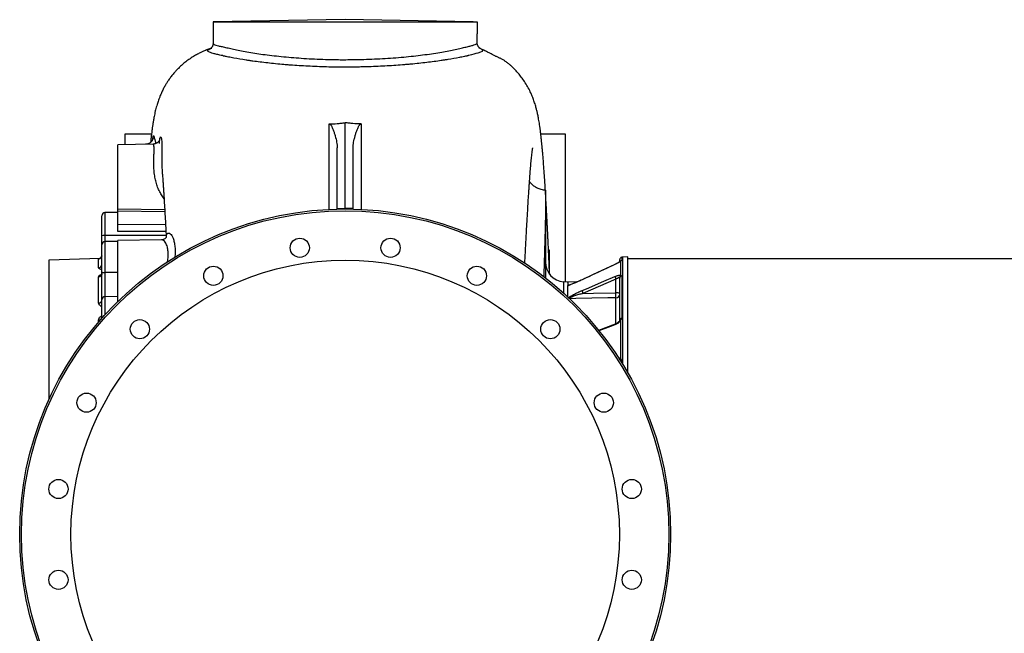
# Model space of a CAD drawing. Header units: millimetres. Extents: x 212 to 2672, y 730 to 2263.
# Tile 2 of 7: x 212 to 1442, y 1497 to 2263. Entities that reach past the tile are written whole.
import ezdxf

# ---------------------------------------------------------------- set-up
doc = ezdxf.new("R2010")
doc.units = ezdxf.units.MM

msp = doc.modelspace()

# ---------------------------------------------------------------- linework, layer by layer
at = {"color": 7, "linetype": 'Continuous', "lineweight": 25}
for p, q in [((618.7, 2263.1), (453.7, 2260.2)), ((778.7, 2260.3), (618.7, 2263.1)), ((453.7, 2260.2), (453.7, 2233.7)), ((453.7, 2260.2), (783.6, 2260.2)), ((783.6, 2260.2), (783.6, 2245.2)), ((783.7, 2245.2), (783.6, 2245.2)), ((783.7, 2234.2), (783.7, 2245.2)), ((618.7, 2027.5), (618.7, 2134.4)), ((343.7, 2120.2), (343.7, 2107.1)), ((376.8, 2120.2), (343.7, 2120.2)), ((893.7, 2120.2), (863, 2120.2)), ((893.7, 1935.4), (893.7, 2120.2)), ((378.7, 2107.7), (334.7, 2106.9)), ((334.7, 2026.9), (334.7, 2106.9)), ((608.7, 2027.3), (608.7, 2102.8)), ((628.7, 2027.3), (628.7, 2102.8)), ((314.7, 1993), (314.7, 2018.1)), ((334.7, 2022.4), (318.6, 2022.1)), ((334.7, 2026.9), (393.3, 2025.9)), ((334.7, 2023.7), (334.7, 2026.9)), ((334.7, 2007.5), (334.7, 2023.7)), ((608.7, 2027.3), (618.7, 2027.5)), ((608.7, 2026.5), (608.7, 2027.3)), ((618.7, 2026.7), (618.7, 2027.5)), ((628.7, 2027.3), (618.7, 2027.5)), ((628.7, 2026.5), (628.7, 2027.3)), ((868.7, 2014), (868.7, 1940.7)), ((314.7, 1981.9), (314.7, 1993)), ((314.7, 1948), (314.7, 1981.9)), ((334.7, 1986.2), (318.6, 1985.9)), ((389.3, 1988.2), (334.7, 1987.2)), ((334.7, 1911), (334.7, 1987.2)), ((873.7, 1975.2), (872.6, 1975.2)), ((873.7, 1945.5), (873.7, 1975.2)), ((312.6, 1964.9), (248.7, 1962.7)), ((248.7, 1962.7), (248.7, 1788.5)), ((310.8, 1953.1), (310.8, 1964.4)), ((961.7, 1960.9), (961.7, 1963.5)), ((963, 1943.6), (963, 1961.6)), ((971.7, 1966.7), (965, 1966.6)), ((971.7, 1821.7), (971.7, 1966.7)), ((2085.7, 1964.2), (971.7, 1964.2)), ((314.7, 1913.6), (314.7, 1948)), ((964.1, 1943), (964.1, 1890)), ((310.8, 1909.2), (310.8, 1942)), ((896.7, 1935.2), (891.5, 1935.6)), ((908.7, 1935.6), (896.7, 1935.2)), ((956.8, 1938.8), (915.7, 1921.2)), ((956.8, 1922.1), (956.8, 1938.8)), ((961.7, 1887.7), (961.7, 1940.3)), ((314.7, 1890), (314.7, 1913.1)), ((334.7, 1917.3), (318.6, 1917.1)), ((314.7, 1891.2), (314.7, 1891.2)), ((955.9, 1882.7), (935.3, 1874.9)), ((963, 1839), (963, 1888.1))]:
    msp.add_line(p, q, dxfattribs=at)
at = {"color": 1, "linetype": 'Continuous', "lineweight": 25}
for p, q in [((318.6, 2022.1), (318.6, 1993.4)), ((393.4, 2023), (334.7, 2023.7)), ((334.7, 2007.5), (394.3, 2007.2)), ((395.1, 1993.6), (318.6, 1993.4)), ((318.6, 1993.4), (318.6, 1985.9)), ((318.6, 1985.9), (318.6, 1947.2)), ((955.7, 1957.3), (955.7, 1957.4)), ((964.1, 1966.4), (964.1, 1962.4)), ((965, 1966.6), (965, 1833)), ((318.6, 1947.2), (318.6, 1917.1)), ((334.7, 1947.1), (318.6, 1947.2)), ((891.5, 1935.6), (891.5, 1921.5)), ((897.3, 1931.2), (897.7, 1931.2)), ((914.6, 1938.2), (914.6, 1938.2)), ((314.7, 1913.6), (314.7, 1913.5)), ((318.6, 1917.1), (318.6, 1894.4)), ((956.8, 1883.2), (956.8, 1915.7)), ((310.8, 1885.6), (310.8, 1888.1)), ((964.1, 1837.2), (964.1, 1834.5))]:
    msp.add_line(p, q, dxfattribs=at)
at = {"color": 1, "linetype": 'Continuous', "lineweight": 25, "flags": 128}
for points in [[(785.5, 2227.8), (786.1, 2227.7), (788.6, 2226.7), (790, 2225.6), (790.4, 2224.6), (789.6, 2223.5), (787.6, 2222.4), (784.2, 2221.3), (782, 2220.7), (779.4, 2220), (776.5, 2219.2), (773.3, 2218.4), (773.3, 2218.4), (773.3, 2218.4)], [(394.8, 1998.5), (387.7, 1998.5), (334.7, 1998.6)], [(956.8, 1915.7), (946.9, 1915.5), (906.9, 1914.7), (899, 1914.5)], [(955.7, 1882), (950.2, 1879.9), (935.7, 1874.4)], [(955.7, 1882), (955.7, 1882.3), (955.7, 1882.5), (955.8, 1882.7), (955.9, 1882.7)]]:
    msp.add_lwpolyline(points, dxfattribs=at)
at = {"color": 7, "linetype": 'Continuous', "lineweight": 25, "flags": 128}
for points in [[(955.7, 1957.3), (950.2, 1954.8), (928.5, 1944.7), (914.6, 1938.2)], [(314.7, 1948), (314.7, 1947.9), (315, 1947.7), (315.3, 1947.6), (315.8, 1947.4), (316.4, 1947.3), (317.1, 1947.3), (317.8, 1947.2), (318.6, 1947.2)], [(914.6, 1924.8), (920, 1927.1), (941.7, 1936.4), (955.7, 1942.3)], [(915.7, 1921.2), (929, 1921.5), (956.8, 1922.1)], [(961.7, 1920.3), (961.6, 1920.7), (961.3, 1921), (960.9, 1921.3), (960.3, 1921.5), (959.5, 1921.7), (958.7, 1921.9), (957.8, 1922), (956.8, 1922.1)]]:
    msp.add_lwpolyline(points, dxfattribs=at)
at = {"color": 7, "linetype": 'Continuous', "lineweight": 25}
for centre, radius in [((618.7, 1620.2), 406.5), ((618.7, 1620.2), 404.2), ((562, 1978.2), 12), ((675.4, 1978.2), 12), ((618.7, 1620.2), 342.5), ((454.1, 1943.2), 12), ((783.2, 1943.2), 12), ((362.3, 1876.5), 12), ((875, 1876.5), 12), ((295.7, 1784.7), 12), ((941.7, 1784.7), 12), ((260.6, 1676.9), 12), ((976.7, 1676.9), 12), ((260.6, 1563.5), 12), ((976.7, 1563.5), 12)]:
    msp.add_circle(centre, radius, dxfattribs=at)
for centre, radius, start, end in [((318.7, 2018.1), 4, 91, 180), ((317.6, 1983.8), 9.71, 84.3244, 107.8189), ((318.7, 1981.9), 4, 91, 180), ((310.7, 1968.4), 4, 271.9594, 359.9629), ((310.7, 1957), 3.93, 270.9762, 359.0336), ((893.7, 1960.5), 25, 180, 265), ((964.7, 1963.5), 3, 101.8942, 180), ((965.1, 1961.6), 5, 91, 101.8942), ((310.8, 1945.8), 3.86, 270.0112, 358.0579), ((964.6, 1940.9), 3.19, 120.4911, 182.2484), ((964.5, 1940.2), 2.85, 99.4836, 178.4623), ((965.6, 1943.6), 9.95, 187.0796, 208.8921), ((924.4, 1926), 9.91, 186.9936, 208.9382), ((888.1, 1918.9), 68.8, 357.3494, 2.6506), ((956.9, 1920.5), 4.82, 269.9586, 358.0028), ((311, 1912.9), 3.69, 267.1786, 354.7578), ((318.7, 1913.1), 4, 91, 180), ((311.1, 1891.7), 3.6, 265.4027, 352.2612), ((964.2, 1887.4), 2.57, 93.8439, 173.8405)]:
    msp.add_arc(centre, radius, start, end, dxfattribs=at)
at = {"color": 1, "linetype": 'Continuous', "lineweight": 25}
for centre, radius, start, end in [((964.7, 1959.4), 3, 101.6598, 144.9967), ((963.9, 1959.3), 2.45, 111.3506, 133.2218), ((963, 1886.4), 1.68, 90.3495, 151.7204), ((964.9, 1835.8), 3.76, 121.2451, 144.1393), ((964.5, 1833.5), 3.78, 96.5713, 118.9311)]:
    msp.add_arc(centre, radius, start, end, dxfattribs=at)
at = {"color": 7, "linetype": 'Continuous', "lineweight": 25}
for points in [[(778.7, 2260.3), (780.3, 2260.2), (782, 2260.2), (783.6, 2260.2)], [(314.7, 1912.5), (314.7, 1912.9), (314.7, 1913.3), (314.7, 1913.6)]]:
    msp.add_open_spline(points, degree=3, dxfattribs=at)
for points, knots in [([(452.1, 2227.6), (451.5, 2227.4), (450, 2226.9), (448, 2226.2), (446, 2225.5), (445, 2225.1), (444.6, 2224.9), (443.5, 2224.4), (441.5, 2223.5), (438.2, 2222), (434, 2219.9), (428.9, 2217), (423.6, 2213.5), (418.6, 2209.7), (414.2, 2206), (410.5, 2202.5), (407.4, 2199.2), (405, 2196.5), (403.1, 2194.2), (401.4, 2192.1), (399.8, 2189.9), (397.9, 2187.3), (395.8, 2184.1), (393.6, 2180.4), (391.3, 2176.2), (389.2, 2171.7), (387.4, 2167.5), (386, 2163.9), (385, 2161), (384.1, 2158.2), (383.2, 2155.3), (382.3, 2152.1), (381.5, 2148.9), (380.8, 2145.6), (380.2, 2142.4), (379.6, 2139.5), (379.2, 2136.9), (378.8, 2134.6), (378.5, 2132.5), (378.2, 2130.3), (377.8, 2128.2), (377.5, 2125.8), (377.2, 2123.3), (376.9, 2120.7), (376.6, 2118.1), (376.3, 2115.6), (376, 2113), (375.8, 2111.1), (375.7, 2110)], [0, 0, 0, 0, 0.007839, 0.020341, 0.030885, 0.040188, 0.044709, 0.04946, 0.06076, 0.075686, 0.094888, 0.118644, 0.147076, 0.172733, 0.196557, 0.217572, 0.235848, 0.251477, 0.262574, 0.272543, 0.284744, 0.299874, 0.317994, 0.339123, 0.363257, 0.389599, 0.413803, 0.435392, 0.454884, 0.473502, 0.497345, 0.525848, 0.558301, 0.593821, 0.630332, 0.662762, 0.691745, 0.718905, 0.745077, 0.768987, 0.795212, 0.823592, 0.852914, 0.882937, 0.913087, 0.940466, 0.96468, 1, 1, 1, 1]), ([(453.6, 2233.7), (453.7, 2233.5), (453.7, 2232.8), (453.5, 2231.6), (453.1, 2230.3), (452.5, 2229.2), (452, 2228.4), (451.4, 2227.8), (451, 2227.3), (450.6, 2227.1), (450.5, 2227), (450.5, 2227), (450.5, 2227)], [0, 0, 0, 0, 0.028025, 0.131815, 0.23352, 0.334632, 0.437162, 0.544064, 0.658638, 0.784218, 0.92393, 1, 1, 1, 1]), ([(787.1, 2227.3), (787.1, 2227.3), (787, 2227.3), (786.8, 2227.5), (786.3, 2227.8), (785.8, 2228.4), (785.2, 2229.1), (784.6, 2230), (784.1, 2231.3), (783.7, 2232.7), (783.7, 2233.7), (783.7, 2234.2)], [0, 0, 0, 0, 0.135681, 0.272747, 0.39528, 0.506617, 0.610217, 0.709321, 0.806618, 0.914195, 1, 1, 1, 1]), ([(773.3, 2218.4), (773.3, 2218.4), (773.2, 2218.3), (773.1, 2218.3), (772.9, 2218.3), (772.5, 2218.2), (771.7, 2218), (771, 2217.8), (769.6, 2217.5), (768.6, 2217.3), (765.6, 2216.7), (763.5, 2216.2), (756.9, 2214.9), (752, 2214.1), (745.4, 2213), (744.1, 2212.8), (741.3, 2212.4), (739.9, 2212.2), (735.7, 2211.5), (732.8, 2211.1), (723.8, 2209.9), (717.5, 2209.2), (707.6, 2208.1), (704.2, 2207.8), (699, 2207.3), (697.3, 2207.2), (693.7, 2206.9), (692, 2206.7), (683, 2206), (675.7, 2205.5), (660.8, 2204.7), (653.2, 2204.4), (643.4, 2204.1), (641.5, 2204), (637.6, 2204), (635.6, 2203.9), (629.7, 2203.8), (625.8, 2203.8), (617.9, 2203.8), (614, 2203.8), (608.1, 2203.8), (606.1, 2203.8), (602.2, 2203.9), (600.2, 2203.9), (590.4, 2204.2), (582.7, 2204.4), (567.6, 2205.2), (560.2, 2205.6), (551.1, 2206.3), (549.3, 2206.4), (545.7, 2206.7), (544, 2206.8), (538.7, 2207.3), (535.2, 2207.6), (525.1, 2208.6), (518.6, 2209.3), (509.4, 2210.5), (506.4, 2210.9), (502, 2211.5), (500.5, 2211.7), (497.7, 2212.1), (496.3, 2212.3), (489.4, 2213.4), (484.3, 2214.2), (477.3, 2215.5), (475.1, 2216), (471.9, 2216.6), (470.9, 2216.8), (469.4, 2217.2), (468.6, 2217.3), (467.8, 2217.5), (467.4, 2217.6), (467.2, 2217.6), (467, 2217.7), (467, 2217.7), (467, 2217.7), (467, 2217.7), (466.9, 2217.7)], [0, 0, 0, 0, 0.000977, 0.000977, 0.001953, 0.003906, 0.007813, 0.015625, 0.015625, 0.03125, 0.03125, 0.0625, 0.0625, 0.125, 0.125, 0.140625, 0.140625, 0.15625, 0.15625, 0.1875, 0.1875, 0.25, 0.25, 0.28125, 0.28125, 0.296875, 0.296875, 0.3125, 0.3125, 0.375, 0.375, 0.4375, 0.4375, 0.453125, 0.453125, 0.46875, 0.46875, 0.5, 0.5, 0.53125, 0.53125, 0.546875, 0.546875, 0.5625, 0.5625, 0.625, 0.625, 0.6875, 0.6875, 0.703125, 0.703125, 0.71875, 0.71875, 0.75, 0.75, 0.8125, 0.8125, 0.84375, 0.84375, 0.859375, 0.859375, 0.875, 0.875, 0.9375, 0.9375, 0.96875, 0.96875, 0.984375, 0.984375, 0.992187, 0.996094, 0.998047, 0.999023, 0.999512, 0.999756, 0.999756, 1, 1, 1, 1]), ([(874, 1945.4), (873.8, 1948.9), (873.5, 1955.8), (873.1, 1965.6), (872.7, 1974), (872.4, 1981.1), (872.1, 1987), (871.9, 1992.3), (871.6, 1997.1), (871.4, 2001.7), (871.1, 2007.1), (870.8, 2013.5), (870.4, 2021), (870, 2029), (869.5, 2037.4), (869, 2045.7), (868.4, 2055.3), (867.8, 2065.9), (867, 2076.9), (866.3, 2086.1), (865.7, 2093.6), (865.2, 2099.4), (864.8, 2103.6), (864.5, 2106.5), (864.3, 2108.3), (864.1, 2110.3), (863.9, 2112.5), (863.7, 2114.7), (863.4, 2116.7), (863.2, 2118.5), (863.1, 2119.9), (862.9, 2121.2), (862.8, 2122.5), (862.6, 2124.1), (862.3, 2125.9), (862.1, 2127.9), (861.7, 2130.6), (861.2, 2133.6), (860.7, 2137.1), (860.1, 2140.2), (859.6, 2143), (859.1, 2145.4), (858.6, 2147.5), (858.1, 2149.5), (857.6, 2151.5), (857, 2153.8), (856.3, 2156.4), (855.4, 2159.1), (854.5, 2161.8), (853.4, 2164.9), (851.9, 2168.7), (849.7, 2173.6), (846.7, 2179.3), (842.9, 2185.7), (838.9, 2191.2), (835.2, 2195.9), (832.2, 2199.2), (829.9, 2201.5), (828.4, 2203.1), (826.8, 2204.6), (825.3, 2205.9), (823.8, 2207.3), (822.2, 2208.5), (820.6, 2209.8), (819, 2211), (817.4, 2212), (815.9, 2213), (814.4, 2213.8), (813.1, 2214.4), (811.6, 2215.1), (810.2, 2215.8), (808.7, 2216.5), (807.2, 2217.2), (805.5, 2218), (803.8, 2218.9), (802, 2219.8), (800.2, 2220.7), (798.3, 2221.7), (796.2, 2222.7), (794, 2223.8), (791.9, 2224.9), (790.5, 2225.5), (789.7, 2225.8)], [0, 0, 0, 0, 0.024694, 0.049216, 0.071754, 0.088077, 0.103187, 0.117089, 0.129788, 0.141604, 0.154592, 0.173342, 0.194565, 0.218245, 0.243933, 0.269807, 0.295668, 0.336333, 0.376686, 0.41541, 0.44195, 0.466977, 0.4898, 0.497428, 0.505879, 0.515159, 0.525269, 0.536208, 0.546727, 0.555634, 0.562928, 0.568658, 0.574899, 0.582745, 0.592199, 0.603154, 0.6142, 0.633558, 0.651766, 0.669931, 0.682135, 0.69407, 0.704283, 0.712718, 0.720573, 0.729549, 0.739677, 0.749495, 0.757775, 0.766266, 0.776603, 0.787743, 0.803783, 0.819165, 0.832882, 0.844524, 0.854134, 0.858266, 0.862207, 0.866105, 0.870105, 0.874344, 0.87894, 0.884748, 0.891253, 0.898534, 0.906651, 0.915648, 0.924981, 0.93308, 0.939122, 0.944254, 0.948587, 0.952308, 0.955712, 0.959181, 0.963081, 0.967679, 0.973996, 0.981584, 0.990526, 1, 1, 1, 1]), ([(598.9, 2132.9), (602.2, 2132.9), (605.5, 2133), (610.5, 2133.4), (612.2, 2133.6), (615.4, 2134), (617.1, 2134.2), (618.7, 2134.4)], [0, 0, 0, 0, 0.5, 0.5, 0.75, 0.75, 1, 1, 1, 1]), ([(598.9, 2132.9), (599, 2132.9), (599.2, 2132.9), (599.5, 2132.8), (599.6, 2132.7), (599.8, 2132.6), (599.9, 2132.5), (600.1, 2132.4), (600.1, 2132.3), (600.4, 2132.1), (600.5, 2131.9), (600.8, 2131.6), (600.9, 2131.4), (601.2, 2131), (601.4, 2130.6), (601.8, 2130), (601.9, 2129.7), (602.4, 2128.7), (602.7, 2128), (603.3, 2126.7), (603.5, 2126), (604.3, 2124.1), (604.7, 2122.8), (605.6, 2120.2), (606, 2118.9), (607, 2115.1), (607.6, 2112.6), (608.2, 2108.9), (608.4, 2107.6), (608.6, 2105.2), (608.7, 2104), (608.7, 2102.8)], [0, 0, 0, 0, 0.007812, 0.007812, 0.015625, 0.015625, 0.023437, 0.023437, 0.03125, 0.03125, 0.046875, 0.046875, 0.0625, 0.0625, 0.09375, 0.09375, 0.125, 0.125, 0.1875, 0.1875, 0.25, 0.25, 0.375, 0.375, 0.5, 0.5, 0.75, 0.75, 0.875, 0.875, 1, 1, 1, 1]), ([(638.5, 2132.9), (635.1, 2132.9), (631.8, 2133), (626.8, 2133.4), (625.2, 2133.6), (621.9, 2134), (620.3, 2134.2), (618.7, 2134.4)], [0, 0, 0, 0, 0.5, 0.5, 0.75, 0.75, 1, 1, 1, 1]), ([(628.7, 2102.8), (628.7, 2104), (628.7, 2105.2), (629, 2107.6), (629.1, 2108.9), (629.5, 2111.3), (629.8, 2112.6), (630.4, 2115.1), (630.7, 2116.4), (631.4, 2118.9), (631.8, 2120.2), (632.6, 2122.8), (633.1, 2124.1), (633.8, 2126.1), (634.1, 2126.7), (634.6, 2128), (634.9, 2128.7), (635.4, 2129.7), (635.6, 2130), (636, 2130.6), (636.2, 2131), (636.5, 2131.5), (636.6, 2131.6), (636.8, 2131.9), (637, 2132.1), (637.3, 2132.4), (637.5, 2132.5), (637.8, 2132.7), (637.9, 2132.8), (638.1, 2132.9), (638.2, 2132.9), (638.3, 2132.9), (638.4, 2132.9), (638.5, 2132.9)], [0, 0, 0, 0, 0.125, 0.125, 0.25, 0.25, 0.375, 0.375, 0.5, 0.5, 0.625, 0.625, 0.75, 0.75, 0.8125, 0.8125, 0.875, 0.875, 0.90625, 0.90625, 0.9375, 0.9375, 0.953125, 0.953125, 0.96875, 0.96875, 0.984375, 0.984375, 0.992188, 0.992188, 0.996094, 0.996094, 1, 1, 1, 1]), ([(378.7, 2114.9), (378.7, 2114.9), (378.7, 2115), (378.7, 2114.8), (378.6, 2114.5), (378.5, 2114), (378.2, 2113.3), (377.8, 2112.4), (377.1, 2111.4), (376.2, 2110.3), (375, 2109.3), (373.6, 2108.5), (372.1, 2107.9), (370.7, 2107.5), (369.8, 2107.5), (369.4, 2107.5)], [0, 0, 0, 0, 0.019845, 0.113809, 0.193478, 0.265087, 0.334711, 0.405827, 0.48352, 0.568727, 0.658969, 0.751993, 0.846527, 0.941802, 1, 1, 1, 1]), ([(387.1, 2113.2), (387.1, 2113.2), (387.1, 2113.2), (387, 2112.9), (386.8, 2112.5), (386.5, 2111.9), (385.9, 2111.1), (385.2, 2110.3), (384.2, 2109.4), (383, 2108.7), (381.5, 2108.1), (380.1, 2107.7), (379.1, 2107.7), (378.7, 2107.7)], [0, 0, 0, 0, 0.087292, 0.195422, 0.291616, 0.380393, 0.46642, 0.552676, 0.641882, 0.73487, 0.830612, 0.927865, 1, 1, 1, 1]), ([(843.1, 1959.1), (843.2, 1961.5), (843.5, 1966.4), (843.8, 1973.4), (844.2, 1980.6), (844.6, 1988.1), (845, 1996), (845.5, 2004.4), (846, 2013.2), (846.5, 2022), (847, 2030.5), (847.4, 2038.3), (847.9, 2045.2), (848.3, 2051.4), (848.6, 2056.8), (849, 2061.6), (849.3, 2065.9), (849.6, 2070.1), (849.9, 2074.1), (850.2, 2078.1), (850.6, 2082.1), (850.9, 2086), (851.3, 2089.7), (851.7, 2093.4), (852, 2096.3), (852.3, 2098.4), (852.5, 2099.9), (852.6, 2100.9), (852.8, 2101.6), (852.8, 2102.1), (852.9, 2102.5), (853, 2102.9), (853, 2103.1), (853, 2103.1), (853, 2103.1)], [0, 0, 0, 0, 0.030107, 0.060439, 0.091258, 0.124737, 0.161284, 0.200922, 0.243678, 0.289568, 0.334992, 0.377625, 0.417445, 0.454428, 0.488553, 0.519798, 0.549015, 0.577379, 0.608722, 0.640228, 0.674086, 0.710122, 0.747584, 0.787603, 0.83228, 0.859975, 0.884392, 0.906871, 0.920371, 0.934163, 0.949845, 0.968039, 0.990246, 1, 1, 1, 1]), ([(389.5, 2085.3), (389.6, 2084), (389.6, 2081.5), (389.8, 2077.9), (390, 2075.5), (390.1, 2074.5)], [0, 0, 0, 0, 0.364203, 0.731247, 1, 1, 1, 1]), ([(390, 2074.5), (390.1, 2074.1), (390.2, 2072.9), (390.3, 2070.8), (390.5, 2068.2), (390.8, 2064.8), (391.1, 2060.6), (391.4, 2055.7), (391.8, 2050.6), (392.2, 2043.6), (392.8, 2034.6), (393.4, 2023.3), (394.1, 2011.8), (394.7, 2001.2), (395, 1994.2), (395.2, 1991.3)], [0, 0, 0, 0, 0.020535, 0.057431, 0.098172, 0.142725, 0.210109, 0.279542, 0.347686, 0.414552, 0.546787, 0.673838, 0.796772, 0.916244, 1, 1, 1, 1]), ([(868.7, 2050.2), (867.9, 2050.2), (866.2, 2050.3), (863.6, 2050.8), (861.1, 2051.6), (858.7, 2052.6), (856.5, 2053.8), (854.4, 2055.2), (852.6, 2056.8), (850.9, 2058.5), (849.7, 2059.9), (849.1, 2060.8), (848.9, 2061.1)], [0, 0, 0, 0, 0.100998, 0.21739, 0.331041, 0.442061, 0.550486, 0.656292, 0.759399, 0.859661, 0.956866, 1, 1, 1, 1]), ([(868.7, 2050.1), (868.7, 2050.1), (868.7, 2050.2), (868.7, 2049.7), (868.7, 2048.8), (868.7, 2047.5), (868.7, 2045.9), (868.7, 2043.8), (868.7, 2041.3), (868.7, 2038.4), (868.7, 2034.9), (868.7, 2030.4), (868.7, 2025.2), (868.7, 2019.4), (868.7, 2015.8), (868.7, 2014)], [0, 0, 0, 0, 0.02948, 0.12978, 0.201303, 0.272826, 0.3446, 0.416374, 0.493303, 0.570231, 0.647474, 0.724716, 0.846126, 0.923024, 1, 1, 1, 1]), ([(334.7, 1998.6), (334.7, 1999.4), (334.7, 2000.1), (334.7, 2001.3), (334.7, 2001.7), (334.7, 2002.5), (334.7, 2002.9), (334.7, 2003.6), (334.7, 2004), (334.7, 2004.8), (334.7, 2005.1), (334.7, 2006.2), (334.7, 2006.9), (334.7, 2007.5)], [0, 0, 0, 0, 0.25, 0.25, 0.375, 0.375, 0.5, 0.5, 0.625, 0.625, 0.75, 0.75, 1, 1, 1, 1]), ([(395.4, 1991.8), (395.4, 1991.8), (395.4, 1991.8), (395.3, 1991.5), (395, 1990.9), (394.3, 1990.2), (393.3, 1989.3), (392, 1988.7), (390.6, 1988.2), (389.7, 1988.2), (389.3, 1988.2)], [0, 0, 0, 0, 0.092465, 0.213556, 0.346454, 0.479337, 0.613318, 0.749385, 0.886852, 1, 1, 1, 1]), ([(314.7, 1968.3), (314.6, 1968), (314.6, 1967.3), (314.2, 1966.4), (313.7, 1965.7), (313.2, 1965.2), (312.6, 1964.9), (312.2, 1964.7), (312, 1964.6), (311.8, 1964.6), (311.8, 1964.6), (311.8, 1964.6)], [0, 0, 0, 0, 0.1657938, 0.317864, 0.4532287, 0.5741646, 0.6799472, 0.770653, 0.8502496, 0.9360068, 1, 1, 1, 1]), ([(955.7, 1957.4), (946.1, 1952.9), (932.4, 1946.5), (918.7, 1940.1), (914.6, 1938.2)], [0, 0, 0, 0, 0.7, 1, 1, 1, 1]), ([(963, 1961.6), (962.8, 1961.5), (962.7, 1961.3), (962.3, 1961), (962.1, 1960.9), (961.6, 1960.5), (961.3, 1960.3), (960.7, 1960), (960.4, 1959.8), (959.4, 1959.2), (958.7, 1958.8), (957.2, 1958.1), (956.5, 1957.7), (955.7, 1957.3)], [0, 0, 0, 0, 0.125, 0.125, 0.25, 0.25, 0.375, 0.375, 0.5, 0.5, 0.75, 0.75, 1, 1, 1, 1]), ([(962.2, 1961.1), (962.2, 1961.1), (962.1, 1961), (961.7, 1960.7), (961.1, 1960.3), (960.2, 1959.7), (959.1, 1959.1), (957.8, 1958.4), (956.7, 1957.8), (955.9, 1957.5), (955.7, 1957.4)], [0, 0, 0, 0, 0.070775, 0.171048, 0.295492, 0.435751, 0.588338, 0.749149, 0.918045, 1, 1, 1, 1]), ([(962.3, 1961.2), (962.3, 1961.2), (962.3, 1961.2), (962.3, 1961.2), (962.2, 1961.1), (962.2, 1961.1)], [0, 0, 0, 0, 0.2732847, 0.9125864, 1, 1, 1, 1]), ([(964.1, 1962.4), (964.1, 1962.3), (964, 1962.3), (963.9, 1962.2), (963.8, 1962.1), (963.6, 1962), (963.5, 1961.9), (963.3, 1961.8), (963.1, 1961.7), (963, 1961.6)], [0, 0, 0, 0, 0.25, 0.25, 0.5, 0.5, 0.75, 0.75, 1, 1, 1, 1]), ([(314.6, 1945.7), (314.6, 1945.6), (314.7, 1945.1), (314.4, 1944.6), (314.2, 1944.2), (314.2, 1944.2), (314.2, 1944.2)], [0, 0, 0, 0, 0.155644, 0.470873, 0.740873, 1, 1, 1, 1]), ([(955.7, 1942.3), (956.5, 1942.7), (957.2, 1943), (958.3, 1943.3), (958.7, 1943.4), (959.4, 1943.6), (959.8, 1943.7), (960.4, 1943.8), (960.7, 1943.9), (961.3, 1943.9), (961.6, 1943.9), (962.1, 1943.9), (962.3, 1943.9), (962.7, 1943.8), (962.8, 1943.7), (963, 1943.6)], [0, 0, 0, 0, 0.25, 0.25, 0.375, 0.375, 0.5, 0.5, 0.625, 0.625, 0.75, 0.75, 0.875, 0.875, 1, 1, 1, 1]), ([(963, 1943.6), (963.1, 1943.6), (963.3, 1943.6), (963.5, 1943.6), (963.6, 1943.5), (963.8, 1943.4), (963.9, 1943.4), (964, 1943.2), (964.1, 1943.1), (964.1, 1943)], [0, 0, 0, 0, 0.25, 0.25, 0.5, 0.5, 0.75, 0.75, 1, 1, 1, 1]), ([(914.6, 1938.2), (913, 1937.4), (911.4, 1936.7), (908.2, 1935.3), (906.6, 1934.6), (904.3, 1933.6), (903.5, 1933.3), (902, 1932.7), (901.2, 1932.4), (900.1, 1932), (899.8, 1931.9), (899.1, 1931.6), (898.7, 1931.5), (898.1, 1931.3), (897.8, 1931.2), (897.2, 1931), (896.9, 1930.9), (896.7, 1930.9)], [0, 0, 0, 0, 0.25, 0.25, 0.5, 0.5, 0.625, 0.625, 0.75, 0.75, 0.8125, 0.8125, 0.875, 0.875, 0.9375, 0.9375, 1, 1, 1, 1]), ([(896.7, 1935), (896.7, 1935.1), (896.7, 1935.1), (896.7, 1934.1), (896.7, 1932.4), (896.7, 1931.5)], [0, 0, 0, 0, 0.2, 0.6, 1, 1, 1, 1]), ([(896.7, 1931.5), (896.7, 1931.4), (896.7, 1931.2), (896.7, 1931), (896.7, 1930.9)], [0, 0, 0, 0, 0.4999065, 1, 1, 1, 1]), ([(896.7, 1931.5), (896.7, 1931.5), (896.7, 1931.4), (896.9, 1931.3), (896.9, 1931.3), (897, 1931.3), (897.1, 1931.3), (897.2, 1931.2), (897.2, 1931.2), (897.3, 1931.2)], [0, 0, 0, 0, 0.5, 0.5, 0.75, 0.75, 0.875, 0.875, 1, 1, 1, 1]), ([(896.7, 1916.6), (896.7, 1918.3), (896.7, 1922.3), (896.7, 1927.2), (896.7, 1929.7), (896.7, 1930.9)], [0, 0, 0, 0, 0.2783224, 0.6391612, 1, 1, 1, 1]), ([(914.6, 1938.2), (913.5, 1937.8), (911.4, 1936.7), (908.1, 1935.3), (905.1, 1934), (902.6, 1933), (900.8, 1932.3), (899.4, 1931.8), (898.4, 1931.5), (897.8, 1931.3), (897.5, 1931.2), (897.4, 1931.2), (897.4, 1931.2), (897.4, 1931.2)], [0, 0, 0, 0, 0.162687, 0.346838, 0.528808, 0.646956, 0.747448, 0.834928, 0.896091, 0.941178, 0.977687, 0.998725, 1, 1, 1, 1]), ([(961.4, 1940.8), (961.3, 1940.8), (961.2, 1940.8), (960.9, 1940.8), (960.8, 1940.8), (960.5, 1940.7), (960.3, 1940.6), (959.9, 1940.5), (959.7, 1940.4), (959.3, 1940.2), (959.1, 1940.1), (958.7, 1939.9), (958.4, 1939.8), (957.8, 1939.4), (957.3, 1939.1), (956.8, 1938.8)], [0, 0, 0, 0, 0.125, 0.125, 0.25, 0.25, 0.375, 0.375, 0.5, 0.5, 0.625, 0.625, 0.75, 0.75, 1, 1, 1, 1]), ([(961.7, 1940.3), (961.7, 1940.4), (961.6, 1940.5), (961.6, 1940.7), (961.5, 1940.7), (961.4, 1940.8)], [0, 0, 0, 0, 0.5, 0.5, 1, 1, 1, 1]), ([(963, 1888.1), (962.8, 1887.7), (962.7, 1887.4), (962.3, 1886.8), (962.1, 1886.5), (961.6, 1885.9), (961.3, 1885.6), (960.7, 1885.1), (960.4, 1884.8), (959.4, 1884), (958.7, 1883.5), (957.2, 1882.6), (956.5, 1882.3), (955.7, 1882)], [0, 0, 0, 0, 0.125, 0.125, 0.25, 0.25, 0.375, 0.375, 0.5, 0.5, 0.75, 0.75, 1, 1, 1, 1]), ([(961.5, 1887.2), (961.5, 1887.1), (961.3, 1886.8), (960.9, 1886.2), (960.3, 1885.5), (959.4, 1884.7), (958.3, 1883.9), (957.1, 1883.2), (956.3, 1882.9), (955.9, 1882.7)], [0, 0, 0, 0, 0.066224, 0.199559, 0.34421, 0.496271, 0.66303, 0.835775, 1, 1, 1, 1]), ([(961.7, 1887.7), (961.7, 1887.7), (961.7, 1887.6), (961.6, 1887.5), (961.5, 1887.2), (961.5, 1887.2)], [0, 0, 0, 0, 0.434196, 0.8235, 1, 1, 1, 1]), ([(964.1, 1890), (964.1, 1889.8), (964, 1889.7), (963.9, 1889.3), (963.8, 1889.2), (963.6, 1888.9), (963.5, 1888.7), (963.3, 1888.4), (963.1, 1888.2), (963, 1888.1)], [0, 0, 0, 0, 0.25, 0.25, 0.5, 0.5, 0.75, 0.75, 1, 1, 1, 1]), ([(963, 1839), (963.1, 1838.9), (963.3, 1838.8), (963.5, 1838.6), (963.6, 1838.4), (963.8, 1838.1), (963.9, 1838), (964, 1837.6), (964.1, 1837.4), (964.1, 1837.2)], [0, 0, 0, 0, 0.25, 0.25, 0.5, 0.5, 0.75, 0.75, 1, 1, 1, 1])]:
    msp.add_open_spline(points, degree=3, knots=knots, dxfattribs=at)
at = {"color": 1, "linetype": 'Continuous', "lineweight": 25}
for points, knots in [([(466.9, 2217.7), (466.9, 2217.7), (465.8, 2218), (462.7, 2218.8), (458.2, 2219.8), (453.7, 2220.9), (450.4, 2221.9), (448.2, 2222.8), (447.1, 2223.8), (447.1, 2224.9), (448.3, 2226), (450, 2226.9), (451.6, 2227.4), (452, 2227.5)], [0, 0, 0, 0, 0, 0.056672, 0.168208, 0.280478, 0.394936, 0.510122, 0.621204, 0.73294, 0.846724, 0.961215, 1, 1, 1, 1]), ([(453.8, 2233.7), (453.8, 2233.5), (453.7, 2233), (454.7, 2232.2), (456.9, 2231.3), (460.3, 2230.4), (464.9, 2229.4), (470.6, 2228.2), (477.3, 2226.6), (484.9, 2224.9), (493.6, 2223.3), (503.1, 2221.7), (513.3, 2220.1), (524.2, 2218.7), (535.8, 2217.4), (548, 2216.2), (560.7, 2215.2), (573.7, 2214.3), (587.2, 2213.7), (599.5, 2213.3), (610.3, 2213.1), (619.7, 2213.1), (629.1, 2213.2), (639.9, 2213.4), (652.1, 2213.8), (665.6, 2214.4), (678.9, 2215.3), (691.8, 2216.4), (704, 2217.6), (715.6, 2219), (726.7, 2220.5), (736.9, 2222.1), (746.1, 2223.7), (754.4, 2225.4), (761.9, 2227), (768.3, 2228.6), (773.6, 2229.9), (777.9, 2231), (781.1, 2232), (783, 2232.9), (783.8, 2233.7), (783.6, 2234.1), (783.6, 2234.2)], [0, 0, 0, 0, 0.01106, 0.038265, 0.06481, 0.091541, 0.11886, 0.146387, 0.17279, 0.199375, 0.226529, 0.253878, 0.279936, 0.306169, 0.332955, 0.359934, 0.385981, 0.412209, 0.43901, 0.466012, 0.483874, 0.501797, 0.519901, 0.538066, 0.564478, 0.59108, 0.618284, 0.645695, 0.672259, 0.699012, 0.726355, 0.753899, 0.780203, 0.806685, 0.833727, 0.860964, 0.887372, 0.91397, 0.941151, 0.968531, 0.994462, 1, 1, 1, 1]), ([(598.9, 2026.1), (598.9, 2028.3), (598.9, 2034.9), (598.9, 2045.7), (598.9, 2058.4), (598.9, 2070.8), (598.9, 2082.8), (598.9, 2094.6), (598.9, 2105.9), (598.9, 2118.9), (598.9, 2127.6), (598.9, 2132.9)], [0, 0, 0, 0, 0.054134, 0.16355, 0.273358, 0.383167, 0.494185, 0.605203, 0.716632, 0.828061, 1, 1, 1, 1]), ([(638.5, 2132.9), (638.5, 2128.9), (638.5, 2121), (638.5, 2108.2), (638.5, 2095), (638.5, 2081.1), (638.5, 2066.5), (638.5, 2051.3), (638.5, 2037.9), (638.5, 2029.3), (638.5, 2026.1)], [0, 0, 0, 0, 0.130217, 0.260434, 0.391318, 0.522202, 0.655155, 0.788109, 0.921769, 1, 1, 1, 1]), ([(378.6, 2114.3), (378.6, 2115), (378.7, 2116.7), (379, 2118.1), (379.3, 2118.4), (379.7, 2117.6), (380.1, 2116.2), (380.6, 2114.5), (381.2, 2112.2), (381.8, 2109.8), (382.2, 2108.7), (382.3, 2108.4)], [0, 0, 0, 0, 0.109093, 0.265894, 0.426489, 0.582437, 0.662176, 0.742438, 0.894466, 0.972367, 1, 1, 1, 1]), ([(386.7, 2108.4), (386.7, 2108.5), (386.7, 2110.2), (386.9, 2112.5), (387.3, 2115.1), (387.9, 2116.5), (388.6, 2116.7), (389.1, 2115.5), (389.5, 2113.1), (389.7, 2109.5), (389.8, 2104.8), (389.6, 2099), (389.5, 2092.6), (389.5, 2087.7), (389.5, 2085.3)], [0, 0, 0, 0, 0.008143, 0.090523, 0.175013, 0.264061, 0.355295, 0.448195, 0.543423, 0.635277, 0.729386, 0.819365, 0.911574, 1, 1, 1, 1]), ([(392.5, 2039.4), (392.5, 2039.4), (391.5, 2040.8), (389.4, 2044.2), (386.3, 2049.4), (383.8, 2055.3), (381.9, 2061.6), (380.7, 2068.2), (379.9, 2075), (379.7, 2081.6), (379.7, 2087.8), (379.9, 2093.4), (380, 2098.3), (380.1, 2102.2), (379.9, 2105.2), (379.5, 2107), (379, 2107.8), (378.8, 2107.6), (378.7, 2107.6)], [0, 0, 0, 0, 0.000218, 0.071038, 0.141842, 0.210638, 0.279398, 0.349937, 0.420488, 0.491852, 0.563238, 0.634281, 0.705323, 0.775766, 0.846205, 0.918002, 0.989808, 1, 1, 1, 1]), ([(868.7, 2014), (868.6, 2011.8), (868.5, 2007.5), (868.4, 2000.4), (868.2, 1992.8), (868, 1984.3), (867.7, 1974.9), (867.4, 1964.6), (867.1, 1953.7), (866.8, 1945.9), (866.7, 1942.1)], [0, 0, 0, 0, 0.1170334, 0.2342228, 0.3518848, 0.4697053, 0.6023813, 0.7352849, 0.8688797, 1, 1, 1, 1]), ([(395.4, 1991.8), (395.5, 1992.6), (395.6, 1994.3), (396.5, 1996), (397.8, 1996.8), (399.4, 1996.5), (401.2, 1995), (402.7, 1992.7), (403.8, 1990.1), (404.6, 1987.8), (405.2, 1985.2), (405.9, 1981.5), (406.3, 1977.3), (406.3, 1972.8), (406.3, 1969.6), (406.1, 1967.4), (406.1, 1966.5)], [0, 0, 0, 0, 0.062346, 0.148687, 0.238771, 0.331093, 0.432816, 0.537082, 0.591105, 0.645491, 0.701049, 0.757026, 0.858693, 0.910799, 0.963274, 1, 1, 1, 1]), ([(396.8, 1960.7), (396.9, 1960.8), (397.2, 1963), (397.6, 1966.9), (397.6, 1972.4), (397.3, 1975.8), (396.8, 1978.4), (396.2, 1980.6), (395.2, 1983.1), (393.7, 1985.5), (392, 1987.3), (390.3, 1988.2), (389.5, 1988.1), (389.3, 1988)], [0, 0, 0, 0, 0.008569, 0.1305563, 0.256744, 0.3829424, 0.3926965, 0.4872414, 0.5821968, 0.6768299, 0.8137516, 0.9506906, 1, 1, 1, 1]), ([(310.8, 1964.4), (310.9, 1964.4), (311, 1964.5), (311.4, 1964.6), (311.8, 1964.6), (311.8, 1964.6)], [0, 0, 0, 0, 0.440945, 0.882505, 1, 1, 1, 1]), ([(314.7, 1950.9), (314.5, 1950.9), (313.7, 1951.1), (312.7, 1951.5), (311.6, 1952), (310.9, 1952.5), (310.9, 1952.9), (310.8, 1953.1)], [0, 0, 0, 0, 0.081302, 0.330853, 0.579893, 0.790093, 1, 1, 1, 1]), ([(310.8, 1942), (310.9, 1942.2), (310.9, 1942.7), (311.6, 1943.5), (312.7, 1944.2), (313.7, 1944.7), (314.4, 1945), (314.6, 1945)], [0, 0, 0, 0, 0.213272, 0.426841, 0.679874, 0.933426, 1, 1, 1, 1]), ([(897.3, 1931.2), (897.3, 1931.2), (897.3, 1931.2), (897.4, 1931.2), (897.5, 1931.2), (897.5, 1931.2)], [0, 0, 0, 0, 0.5981049, 0.8954172, 1, 1, 1, 1]), ([(897.5, 1915.9), (897.6, 1915.9), (898, 1916.3), (899.3, 1917.1), (901.3, 1918.4), (904.7, 1920.2), (909.2, 1922.4), (912.8, 1924), (914.6, 1924.8)], [0, 0, 0, 0, 0.020204, 0.097807, 0.24647, 0.398834, 0.696472, 1, 1, 1, 1]), ([(915.7, 1921.2), (913.9, 1920.7), (910.4, 1919.7), (905.9, 1918.3), (902.5, 1917.1), (900.5, 1916.3), (899, 1915.7), (898.4, 1915.4), (898.2, 1915.3)], [0, 0, 0, 0, 0.298381, 0.596532, 0.73999, 0.883137, 0.948521, 1, 1, 1, 1]), ([(314.7, 1904.5), (314.5, 1904.6), (313.7, 1905), (312.7, 1905.9), (311.6, 1907), (310.9, 1908.1), (310.9, 1908.8), (310.8, 1909.2)], [0, 0, 0, 0, 0.081302, 0.330853, 0.579893, 0.790093, 1, 1, 1, 1]), ([(310.8, 1888.1), (310.9, 1888.5), (310.9, 1889.4), (311.6, 1890.7), (312.7, 1891.9), (313.7, 1892.9), (314.5, 1893.4), (314.7, 1893.5)], [0, 0, 0, 0, 0.209907, 0.420107, 0.669147, 0.918698, 1, 1, 1, 1]), ([(959.9, 1841.1), (960.3, 1841), (961.5, 1840.9), (962.4, 1840), (962.9, 1839.2), (963, 1839)], [0, 0, 0, 0, 0.276823, 0.846663, 1, 1, 1, 1])]:
    msp.add_open_spline(points, degree=3, knots=knots, dxfattribs=at)

doc.saveas('drawing.dxf')
